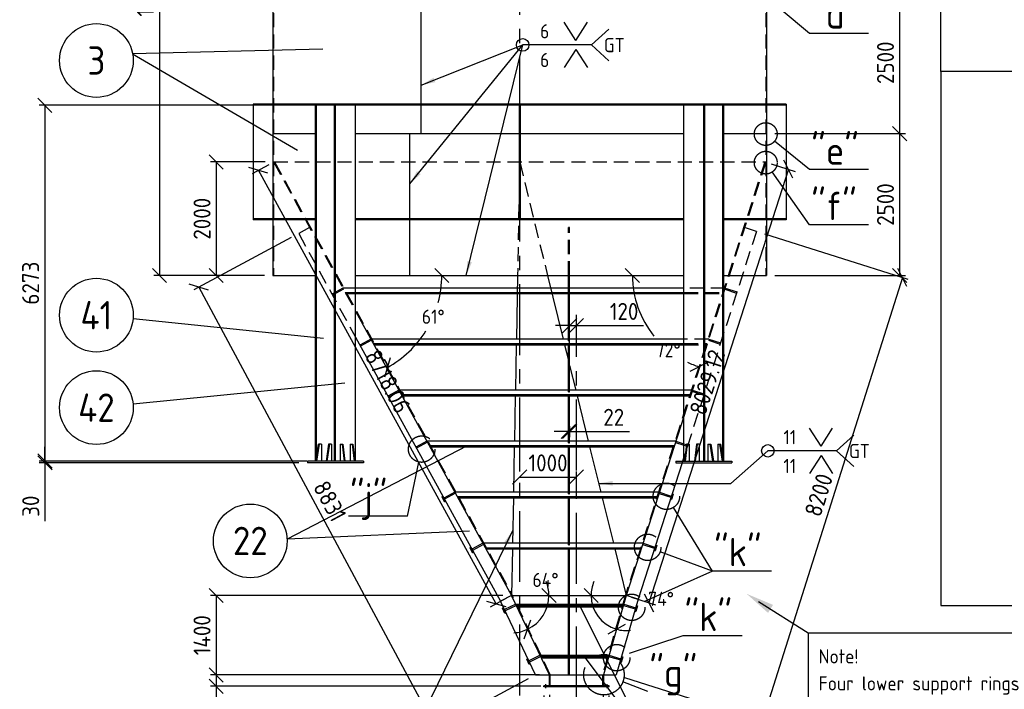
# Model space of a CAD drawing. Extents: x 0 to 84100, y 0 to 59400.
# Tile 14 of 25: x 23015 to 40375, y 37776 to 49581. Entities that reach past the tile are written whole.
import ezdxf
from ezdxf.enums import TextEntityAlignment as Align

# ---------------------------------------------------------------- set-up
doc = ezdxf.new("R2010")
doc.units = 0
doc.header["$LTSCALE"] = 1000
for name, pattern in [('CENTER', [2, 1.25, -0.25, 0.25, -0.25]), ('DASHED', [0.75, 0.5, -0.25]), ('HIDDEN', [0.375, 0.25, -0.125])]:
    doc.linetypes.add(name, pattern=pattern)
doc.layers.get('0').update_dxf_attribs({"linetype": 'CONTINUOUS'})
doc.layers.get('DEFPOINTS').update_dxf_attribs({"linetype": 'CONTINUOUS'})
for name, color, linetype in [('STG-CEN-18', 1, 'CENTER'), ('STG-CON-50', 4, 'CONTINUOUS'), ('STG-DAS-18', 1, 'DASHED'), ('STL-FIN-25', 2, 'CONTINUOUS'), ('STX-DIM-18', 1, 'CONTINUOUS'), ('STX-INFO-25', 2, 'CONTINUOUS'), ('STX-NUM-25', 1, 'CONTINUOUS'), ('STX-RAS-18', 1, 'CONTINUOUS')]:
    doc.layers.add(name, color=color, linetype=linetype)
doc.styles.get("Standard").update_dxf_attribs({"font": 'isocp.shx'})
doc.dimstyles.new('NORDIC', dxfattribs={"dimscale": 100, "dimtxt": 3, "dimasz": 2.5, "dimexe": 1.25, "dimexo": 1, "dimgap": 0.6, "dimtad": 1, "dimtxsty": 'STANDARD', "dimblk1": 'OBLIQUE', "dimblk2": 'OBLIQUE', "dimsah": 1, "dimcen": 2.5, "dimclrd": 1, "dimclre": 1, "dimclrt": 1, "dimazin": 3, "dimtfac": 1, "dimtdec": 3, "dimtofl": 0, "dimtmove": 0, "dimatfit": 3, "dimtvp": 1, "dimtolj": 1, "dimtzin": 0})
doc.dimstyles.get("Standard").update_dxf_attribs({"dimscale": 100, "dimtxt": 3, "dimasz": 2.5, "dimexe": 1, "dimexo": 1.25, "dimgap": 0.6, "dimtad": 1, "dimtih": 1, "dimtoh": 1, "dimdec": 1, "dimzin": 0, "dimtxsty": 'STANDARD', "dimblk1": 'OBLIQUE', "dimblk2": 'OBLIQUE', "dimsah": 1, "dimcen": 0.09, "dimclrd": 1, "dimclre": 1, "dimclrt": 1, "dimazin": 3, "dimtfac": 1, "dimtdec": 1, "dimtofl": 0, "dimtmove": 0, "dimatfit": 3, "dimtolj": 1, "dimtzin": 0})
doc.dimstyles.new('STANDARD$0', dxfattribs={"dimscale": 100, "dimtxt": 3, "dimasz": 2.5, "dimexe": 1, "dimexo": 1.5, "dimgap": 1, "dimtad": 1, "dimdec": 0, "dimzin": 1, "dimtxsty": 'STANDARD', "dimblk": 'OBLIQUE', "dimcen": 0.09, "dimclrd": 1, "dimclre": 1, "dimclrt": 1, "dimazin": 3, "dimtfac": 1, "dimtdec": 0, "dimtmove": 0, "dimatfit": 3, "dimtolj": 1, "dimtzin": 1})
doc.dimstyles.new('STANDARD$2', dxfattribs={"dimscale": 100, "dimtxt": 2.5, "dimasz": 2.5, "dimexe": 1.5, "dimexo": 1, "dimgap": 1.25, "dimtad": 2, "dimtih": 1, "dimtoh": 1, "dimdec": 0, "dimzin": 0, "dimtxsty": 'STANDARD', "dimblk": 'OBLIQUE', "dimcen": 0, "dimclrd": 1, "dimclre": 1, "dimclrt": 1, "dimazin": 3, "dimtfac": 1, "dimtdec": 0, "dimtmove": 0, "dimatfit": 3, "dimtolj": 1, "dimtzin": 0})

# ---------------------------------------------------------------- blocks, each defined once
blk = doc.blocks.new('_OBLIQUE')
at = {"color": 0, "linetype": 'BYBLOCK'}
blk.add_line((-0.5, -0.5), (0.5, 0.5), dxfattribs=at)
blk = doc.blocks.new('*D8')
at = {"layer": 'DEFPOINTS', "color": 0, "linetype": 'CONTINUOUS'}
for p in [(31830, 41517), (32830, 41517), (32830, 41044)]:
    blk.add_point(p, dxfattribs=at)
at = {"layer": 'STX-DIM-18', "color": 1, "linetype": 'CONTINUOUS'}
for p, q in [((31830, 41667), (31830, 41617)), ((31830, 41517), (32830, 41517)), ((32830, 41194), (32830, 41617))]:
    blk.add_line(p, q, dxfattribs=at)
at = {"layer": 'STX-DIM-18', "color": 1, "linetype": 'CONTINUOUS', "xscale": 250, "yscale": 250, "zscale": 250, "rotation": 180}
blk.add_blockref('_OBLIQUE', (31830, 41517), dxfattribs=at)
at = {"layer": 'STX-DIM-18', "color": 1, "linetype": 'CONTINUOUS', "xscale": 250, "yscale": 250, "zscale": 250}
blk.add_blockref('_OBLIQUE', (32830, 41517), dxfattribs=at)
at = {"layer": 'STX-DIM-18', "color": 1, "linetype": 'CONTINUOUS', "insert": (32330, 41767), "char_height": 300, "attachment_point": 5}
blk.add_mtext('\\A1;1000', dxfattribs=at)
blk = doc.blocks.new('*D9')
at = {"layer": 'DEFPOINTS', "color": 0, "linetype": 'CONTINUOUS'}
for p in [(31686, 39429), (26480, 38029), (32330, 38029)]:
    blk.add_point(p, dxfattribs=at)
at = {"layer": 'STX-DIM-18', "color": 1, "linetype": 'CONTINUOUS'}
for p, q in [((31536, 39429), (26380, 39429)), ((26480, 39429), (26480, 38029)), ((32180, 38029), (26380, 38029))]:
    blk.add_line(p, q, dxfattribs=at)
at = {"layer": 'STX-DIM-18', "color": 1, "linetype": 'CONTINUOUS', "xscale": 250, "yscale": 250, "zscale": 250}
for p, rotation in [((26480, 39429), 90), ((26480, 38029), 270)]:
    blk.add_blockref('_OBLIQUE', p, dxfattribs=dict(at, rotation=rotation))
at = {"layer": 'STX-DIM-18', "color": 1, "linetype": 'CONTINUOUS', "insert": (26230, 38729), "char_height": 300, "attachment_point": 5, "rotation": 90}
blk.add_mtext('\\A1;1400', dxfattribs=at)
blk = doc.blocks.new('*D10')
at = {"layer": 'DEFPOINTS', "color": 0, "linetype": 'CONTINUOUS'}
for p in [(32330, 38029), (26480, 37829), (32355, 37829)]:
    blk.add_point(p, dxfattribs=at)
at = {"layer": 'STX-DIM-18', "color": 1, "linetype": 'CONTINUOUS'}
for p, q in [((32180, 38029), (26380, 38029)), ((26480, 38029), (26480, 37829)), ((32205, 37829), (26380, 37829)), ((26480, 37829), (26480, 36831))]:
    blk.add_line(p, q, dxfattribs=at)
at = {"layer": 'STX-DIM-18', "color": 1, "linetype": 'CONTINUOUS', "xscale": 250, "yscale": 250, "zscale": 250}
for p, rotation in [((26480, 38029), 90), ((26480, 37829), 270)]:
    blk.add_blockref('_OBLIQUE', p, dxfattribs=dict(at, rotation=rotation))
at = {"layer": 'STX-DIM-18', "color": 1, "linetype": 'CONTINUOUS', "insert": (26230, 37205), "char_height": 300, "attachment_point": 5, "rotation": 90}
blk.add_mtext('\\A1;200', dxfattribs=at)
blk = doc.blocks.new('*D11')
at = {"layer": 'DEFPOINTS', "color": 0, "linetype": 'CONTINUOUS'}
for p in [(32355, 37829), (33305, 37829), (32355, 36829)]:
    blk.add_point(p, dxfattribs=at)
at = {"layer": 'STX-DIM-18', "color": 1, "linetype": 'CONTINUOUS'}
for p, q in [((32355, 37679), (32355, 36729)), ((33305, 37679), (33305, 36729)), ((33305, 36829), (32355, 36829))]:
    blk.add_line(p, q, dxfattribs=at)
at = {"layer": 'STX-DIM-18', "color": 1, "linetype": 'CONTINUOUS', "xscale": 250, "yscale": 250, "zscale": 250, "rotation": 180}
blk.add_blockref('_OBLIQUE', (32355, 36829), dxfattribs=at)
at = {"layer": 'STX-DIM-18', "color": 1, "linetype": 'CONTINUOUS', "xscale": 250, "yscale": 250, "zscale": 250}
blk.add_blockref('_OBLIQUE', (33305, 36829), dxfattribs=at)
at = {"layer": 'STX-DIM-18', "color": 1, "linetype": 'CONTINUOUS', "insert": (32830, 37079), "char_height": 300, "attachment_point": 5}
blk.add_mtext('\\A1;950', dxfattribs=at)
blk = doc.blocks.new('*D20')
at = {"layer": 'DEFPOINTS', "color": 0, "linetype": 'CONTINUOUS'}
for p in [(27455, 55072), (25480, 45072), (27480, 45072)]:
    blk.add_point(p, dxfattribs=at)
at = {"layer": 'STX-DIM-18', "color": 1, "linetype": 'CONTINUOUS'}
for p, q in [((27305, 55072), (25380, 55072)), ((25480, 55072), (25480, 45072)), ((27330, 45072), (25380, 45072))]:
    blk.add_line(p, q, dxfattribs=at)
at = {"layer": 'STX-DIM-18', "color": 1, "linetype": 'CONTINUOUS', "xscale": 250, "yscale": 250, "zscale": 250}
for p, rotation in [((25480, 55072), 90), ((25480, 45072), 270)]:
    blk.add_blockref('_OBLIQUE', p, dxfattribs=dict(at, rotation=rotation))
at = {"layer": 'STX-DIM-18', "color": 1, "linetype": 'CONTINUOUS', "insert": (25230, 50072), "char_height": 300, "attachment_point": 5, "rotation": 90}
blk.add_mtext('\\A1;10000', dxfattribs=at)
blk = doc.blocks.new('*D22')
at = {"layer": 'DEFPOINTS', "color": 0, "linetype": 'CONTINUOUS'}
for p in [(27492, 47072), (26480, 45072), (27480, 45072)]:
    blk.add_point(p, dxfattribs=at)
at = {"layer": 'STX-DIM-18', "color": 1, "linetype": 'CONTINUOUS'}
for p, q in [((27342, 47072), (26380, 47072)), ((26480, 47072), (26480, 45072)), ((27330, 45072), (26380, 45072))]:
    blk.add_line(p, q, dxfattribs=at)
at = {"layer": 'STX-DIM-18', "color": 1, "linetype": 'CONTINUOUS', "xscale": 250, "yscale": 250, "zscale": 250}
for p, rotation in [((26480, 47072), 90), ((26480, 45072), 270)]:
    blk.add_blockref('_OBLIQUE', p, dxfattribs=dict(at, rotation=rotation))
at = {"layer": 'STX-DIM-18', "color": 1, "linetype": 'CONTINUOUS', "insert": (26230, 46072), "char_height": 300, "attachment_point": 5, "rotation": 90}
blk.add_mtext('\\A1;2000', dxfattribs=at)
blk = doc.blocks.new('*D90')
at = {"layer": 'DEFPOINTS', "color": 0, "linetype": 'CONTINUOUS'}
for p in [(32255, 37819), (33405, 37819), (32255, 35819)]:
    blk.add_point(p, dxfattribs=at)
at = {"layer": 'STX-DIM-18', "color": 1, "linetype": 'CONTINUOUS'}
for p, q in [((32255, 37669), (32255, 35719)), ((33405, 37669), (33405, 35719)), ((33405, 35819), (32255, 35819))]:
    blk.add_line(p, q, dxfattribs=at)
at = {"layer": 'STX-DIM-18', "color": 1, "linetype": 'CONTINUOUS', "xscale": 250, "yscale": 250, "zscale": 250, "rotation": 180}
blk.add_blockref('_OBLIQUE', (32255, 35819), dxfattribs=at)
at = {"layer": 'STX-DIM-18', "color": 1, "linetype": 'CONTINUOUS', "xscale": 250, "yscale": 250, "zscale": 250}
blk.add_blockref('_OBLIQUE', (33405, 35819), dxfattribs=at)
at = {"layer": 'STX-DIM-18', "color": 1, "linetype": 'CONTINUOUS', "insert": (32830, 36069), "char_height": 300, "attachment_point": 5}
blk.add_mtext('\\A1;1150', dxfattribs=at)
blk = doc.blocks.new('*D121')
at = {"layer": 'DEFPOINTS', "color": 0, "linetype": 'CONTINUOUS'}
for p in [(36180, 50072), (38530, 50072), (36180, 47572)]:
    blk.add_point(p, dxfattribs=at)
at = {"layer": 'STX-DIM-18', "color": 1, "linetype": 'CONTINUOUS'}
for p, q in [((36330, 50072), (38630, 50072)), ((38530, 47572), (38530, 50072)), ((36330, 47572), (38630, 47572))]:
    blk.add_line(p, q, dxfattribs=at)
at = {"layer": 'STX-DIM-18', "color": 1, "linetype": 'CONTINUOUS', "xscale": 250, "yscale": 250, "zscale": 250}
for p, rotation in [((38530, 50072), 90), ((38530, 47572), 270)]:
    blk.add_blockref('_OBLIQUE', p, dxfattribs=dict(at, rotation=rotation))
at = {"layer": 'STX-DIM-18', "color": 1, "linetype": 'CONTINUOUS', "insert": (38280, 48822), "char_height": 300, "attachment_point": 5, "rotation": 90}
blk.add_mtext('\\A1;2500', dxfattribs=at)
blk = doc.blocks.new('*D122')
at = {"layer": 'DEFPOINTS', "color": 0, "linetype": 'CONTINUOUS'}
for p in [(36180, 47572), (38530, 47572), (36180, 45072)]:
    blk.add_point(p, dxfattribs=at)
at = {"layer": 'STX-DIM-18', "color": 1, "linetype": 'CONTINUOUS'}
for p, q in [((36330, 47572), (38630, 47572)), ((38530, 45072), (38530, 47572)), ((36330, 45072), (38630, 45072))]:
    blk.add_line(p, q, dxfattribs=at)
at = {"layer": 'STX-DIM-18', "color": 1, "linetype": 'CONTINUOUS', "xscale": 250, "yscale": 250, "zscale": 250}
for p, rotation in [((38530, 47572), 90), ((38530, 45072), 270)]:
    blk.add_blockref('_OBLIQUE', p, dxfattribs=dict(at, rotation=rotation))
at = {"layer": 'STX-DIM-18', "color": 1, "linetype": 'CONTINUOUS', "insert": (38280, 46322), "char_height": 300, "attachment_point": 5, "rotation": 90}
blk.add_mtext('\\A1;2500', dxfattribs=at)
blk = doc.blocks.new('*D125')
at = {"layer": 'DEFPOINTS', "color": 0, "linetype": 'CONTINUOUS'}
for p in [(36153, 47072), (28936, 45072), (34725, 45072), (33965, 44383), (33694, 39434)]:
    blk.add_point(p, dxfattribs=at)
at = {"layer": 'STX-DIM-18', "color": 1, "linetype": 'CONTINUOUS'}
for start, end in [(180, 219.1659), (244.7298, 252.1584)]:
    blk.add_arc((35509, 45072), 1691, start, end, dxfattribs=at)
at = {"layer": 'STX-DIM-18', "color": 1, "linetype": 'CONTINUOUS', "xscale": 250, "yscale": 250, "zscale": 250}
for p, rotation in [((33818, 45072), 89.99999999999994), ((34991, 43463), 342.1584084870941)]:
    blk.add_blockref('_OBLIQUE', p, dxfattribs=dict(at, rotation=rotation))
at = {"layer": 'STX-DIM-18', "color": 1, "linetype": 'CONTINUOUS', "insert": (34450, 43754), "char_height": 250, "attachment_point": 5}
blk.add_mtext('\\A1;72°', dxfattribs=at)
blk = doc.blocks.new('*D126')
at = {"layer": 'DEFPOINTS', "color": 0, "linetype": 'CONTINUOUS'}
for p in [(27510, 47072), (28936, 45072), (34725, 45072), (30006, 43863), (31700, 39436)]:
    blk.add_point(p, dxfattribs=at)
at = {"layer": 'STX-DIM-18', "color": 1, "linetype": 'CONTINUOUS'}
for start, end in [(344.9977, 360), (298.7552, 328.0488)]:
    blk.add_arc((28607, 45072), 1850, start, end, dxfattribs=at)
at = {"layer": 'STX-DIM-18', "color": 1, "linetype": 'CONTINUOUS', "xscale": 250, "yscale": 250, "zscale": 250}
for p, rotation in [((30457, 45072), 89.99999999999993), ((29497, 43451), 208.7552337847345)]:
    blk.add_blockref('_OBLIQUE', p, dxfattribs=dict(at, rotation=rotation))
at = {"layer": 'STX-DIM-18', "color": 1, "linetype": 'CONTINUOUS', "insert": (30307, 44344), "char_height": 250, "attachment_point": 5}
blk.add_mtext('\\A1;61°', dxfattribs=at)
blk = doc.blocks.new('*D136')
at = {"color": 1, "linetype": 'CONTINUOUS'}
for start, end in [(0, 21.8547), (295.5415, 0), (273.6868, 295.5415)]:
    blk.add_arc((31686, 39429), 659, start, end, dxfattribs=at)
at = {"layer": 'DEFPOINTS', "color": 0, "linetype": 'CONTINUOUS'}
for p in [(31686, 39429), (31686, 39429), (33708, 39429), (32169, 38980), (32355, 38029)]:
    blk.add_point(p, dxfattribs=at)
at = {"color": 1, "linetype": 'CONTINUOUS', "xscale": 250, "yscale": 250, "zscale": 250}
for p, rotation in [((32346, 39429), 270.0000000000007), ((31971, 38834), 25.5414633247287)]:
    blk.add_blockref('_OBLIQUE', p, dxfattribs=dict(at, rotation=rotation))
at = {"color": 1, "linetype": 'CONTINUOUS', "insert": (32286, 39704), "char_height": 250, "attachment_point": 5}
blk.add_mtext('\\A1;64°', dxfattribs=at)
blk = doc.blocks.new('*D137')
at = {"color": 1, "linetype": 'CONTINUOUS'}
for start, end in [(156.6702, 180), (180, 253.942), (253.942, 277.2718)]:
    blk.add_arc((33708, 39429), 618, start, end, dxfattribs=at)
at = {"layer": 'DEFPOINTS', "color": 0, "linetype": 'CONTINUOUS'}
for p in [(31686, 39429), (33708, 39429), (33708, 39429), (33147, 39171), (33305, 38029)]:
    blk.add_point(p, dxfattribs=at)
at = {"color": 1, "linetype": 'CONTINUOUS', "xscale": 250, "yscale": 250, "zscale": 250}
for p, rotation in [((33090, 39429), 269.9999999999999), ((33537, 38835), 163.9420241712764)]:
    blk.add_blockref('_OBLIQUE', p, dxfattribs=dict(at, rotation=rotation))
at = {"color": 1, "linetype": 'CONTINUOUS', "insert": (34324, 39370), "char_height": 250, "attachment_point": 5}
blk.add_mtext('\\A1;74°', dxfattribs=at)
blk = doc.blocks.new('*D143')
at = {"color": 1, "linetype": 'CONTINUOUS'}
for p, q in [((32689, 42417), (32689, 42221)), ((32711, 42417), (32711, 42221)), ((32689, 42321), (32439, 42321)), ((32689, 42321), (32711, 42321)), ((32711, 42321), (33767, 42321))]:
    blk.add_line(p, q, dxfattribs=at)
at = {"layer": 'DEFPOINTS', "color": 0, "linetype": 'CONTINUOUS'}
for p in [(32689, 42567), (32711, 42567), (32711, 42321)]:
    blk.add_point(p, dxfattribs=at)
at = {"color": 1, "linetype": 'CONTINUOUS', "xscale": 250, "yscale": 250, "zscale": 250}
blk.add_blockref('_OBLIQUE', (32689, 42321), dxfattribs=at)
at = {"color": 1, "linetype": 'CONTINUOUS', "xscale": 250, "yscale": 250, "zscale": 250, "rotation": 180}
blk.add_blockref('_OBLIQUE', (32711, 42321), dxfattribs=at)
at = {"color": 1, "linetype": 'CONTINUOUS', "insert": (33489, 42571), "char_height": 300, "attachment_point": 5}
blk.add_mtext('\\A1;22', dxfattribs=at)
blk = doc.blocks.new('*D144')
at = {"color": 1, "linetype": 'CONTINUOUS'}
for p, q in [((32711, 43719), (32711, 44287)), ((32830, 43719), (32830, 44287)), ((32711, 44187), (32461, 44187)), ((32711, 44187), (32830, 44187)), ((32830, 44187), (34011, 44187))]:
    blk.add_line(p, q, dxfattribs=at)
at = {"layer": 'DEFPOINTS', "color": 0, "linetype": 'CONTINUOUS'}
for p in [(32830, 44187), (32711, 43569), (32830, 43569)]:
    blk.add_point(p, dxfattribs=at)
at = {"color": 1, "linetype": 'CONTINUOUS', "xscale": 250, "yscale": 250, "zscale": 250}
blk.add_blockref('_OBLIQUE', (32711, 44187), dxfattribs=at)
at = {"color": 1, "linetype": 'CONTINUOUS', "xscale": 250, "yscale": 250, "zscale": 250, "rotation": 180}
blk.add_blockref('_OBLIQUE', (32830, 44187), dxfattribs=at)
at = {"color": 1, "linetype": 'CONTINUOUS', "insert": (33671, 44437), "char_height": 300, "attachment_point": 5}
blk.add_mtext('\\A1;120', dxfattribs=at)
blk = doc.blocks.new('*D168')
at = {"color": 1}
for p, q in [((27405, 47024), (27114, 46864)), ((31417, 39282), (27223, 46925)), ((31599, 39381), (31308, 39222))]:
    blk.add_line(p, q, dxfattribs=at)
at = {"layer": 'DEFPOINTS', "color": 0}
for p in [(27492, 47072), (27223, 46925), (31686, 39429)]:
    blk.add_point(p, dxfattribs=at)
at = {"color": 1, "xscale": 250, "yscale": 250, "zscale": 250}
for p, rotation in [((27223, 46925), 118.7552337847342), ((31417, 39282), 298.7552337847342)]:
    blk.add_blockref('_OBLIQUE', p, dxfattribs=dict(at, rotation=rotation))
at = {"color": 1, "insert": (29504, 43204), "char_height": 300, "attachment_point": 5, "rotation": 298.7552}
blk.add_mtext('\\A1;8718.06', dxfattribs=at)
blk = doc.blocks.new('*D169')
at = {"color": 1}
for p, q in [((36568, 46944), (34108, 39301)), ((36264, 47042), (36687, 46905)), ((33804, 39399), (34227, 39262))]:
    blk.add_line(p, q, dxfattribs=at)
at = {"layer": 'DEFPOINTS', "color": 0}
for p in [(36168, 47072), (33708, 39429), (34108, 39301)]:
    blk.add_point(p, dxfattribs=at)
at = {"color": 1, "xscale": 250, "yscale": 250, "zscale": 250}
for p, rotation in [((36568, 46944), 72.15840848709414), ((34108, 39301), 252.1584084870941)]:
    blk.add_blockref('_OBLIQUE', p, dxfattribs=dict(at, rotation=rotation))
at = {"color": 1, "insert": (35138, 43187), "char_height": 300, "attachment_point": 5, "rotation": 72.1584}
blk.add_mtext('\\A1;8029.12', dxfattribs=at)
blk = doc.blocks.new('*D180')
at = {"layer": 'DEFPOINTS', "color": 0}
for p in [(28229, 48072), (23458, 41799), (28229, 41799)]:
    blk.add_point(p, dxfattribs=at)
at = {"layer": 'STX-DIM-18', "color": 1}
for p, q in [((28079, 48072), (23358, 48072)), ((23458, 48072), (23458, 41799)), ((28079, 41799), (23358, 41799))]:
    blk.add_line(p, q, dxfattribs=at)
at = {"layer": 'STX-DIM-18', "color": 1, "xscale": 250, "yscale": 250, "zscale": 250}
for p, rotation in [((23458, 48072), 90), ((23458, 41799), 270)]:
    blk.add_blockref('_OBLIQUE', p, dxfattribs=dict(at, rotation=rotation))
at = {"layer": 'STX-DIM-18', "color": 1, "insert": (23208, 44936), "char_height": 300, "attachment_point": 5, "rotation": 90}
blk.add_mtext('\\A1;6273', dxfattribs=at)
blk = doc.blocks.new('*D183')
at = {"layer": 'DEFPOINTS', "color": 0}
for p in [(23460, 41769), (28087, 41799), (28087, 41769)]:
    blk.add_point(p, dxfattribs=at)
at = {"layer": 'STX-DIM-18', "color": 1}
for p, q in [((23460, 41799), (23460, 42049)), ((27937, 41799), (23360, 41799)), ((27937, 41769), (23360, 41769)), ((23460, 41799), (23460, 41769)), ((23460, 41769), (23460, 40739))]:
    blk.add_line(p, q, dxfattribs=at)
at = {"layer": 'STX-DIM-18', "color": 1, "xscale": 250, "yscale": 250, "zscale": 250}
for p, rotation in [((23460, 41799), 270), ((23460, 41769), 90)]:
    blk.add_blockref('_OBLIQUE', p, dxfattribs=dict(at, rotation=rotation))
at = {"layer": 'STX-DIM-18', "color": 1, "insert": (23210, 41004), "char_height": 300, "attachment_point": 5, "rotation": 90}
blk.add_mtext('\\A1;30', dxfattribs=at)
blk = doc.blocks.new('A$C0537208B')
at = {"layer": 'STX-DIM-18'}
for q in [(0, 3.2), (4.08, 3.2)]:
    blk.add_line((2.04, 0), q, dxfattribs=at)
blk = doc.blocks.new('A$C30F0540D')
at = {"layer": 'STX-DIM-18'}
for q in [(3.06, 5.57), (3.06, 0)]:
    blk.add_line((0, 2.79), q, dxfattribs=at)
at = {"layer": 'STX-INFO-25'}
blk.add_text('GT', height=2.5, dxfattribs=at).set_placement((4.03, 1.5), align=Align.CENTER)
blk = doc.blocks.new('*D198')
at = {"layer": 'DEFPOINTS', "color": 0}
for p in [(36006, 45848), (33534, 38029), (36106, 37217)]:
    blk.add_point(p, dxfattribs=at)
at = {"layer": 'STX-DIM-18', "color": 1}
for p, q in [((36149, 45803), (38673, 45006)), ((38577, 45036), (36106, 37217)), ((33677, 37984), (36201, 37186))]:
    blk.add_line(p, q, dxfattribs=at)
at = {"layer": 'STX-DIM-18', "color": 1, "xscale": 250, "yscale": 250, "zscale": 250}
for p, rotation in [((38577, 45036), 72.4607097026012), ((36106, 37217), 252.4607097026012)]:
    blk.add_blockref('_OBLIQUE', p, dxfattribs=dict(at, rotation=rotation))
at = {"layer": 'STX-DIM-18', "color": 1, "insert": (37103, 41201), "char_height": 300, "attachment_point": 5, "rotation": 72.4607}
blk.add_mtext('\\A1;8200', dxfattribs=at)
blk = doc.blocks.new('*D199')
at = {"layer": 'DEFPOINTS', "color": 0}
for p in [(27934, 45810), (32112, 38029), (30352, 37085)]:
    blk.add_point(p, dxfattribs=at)
at = {"layer": 'STX-DIM-18', "color": 1}
for p, q in [((27802, 45739), (26087, 44818)), ((26175, 44865), (30352, 37085)), ((31979, 37958), (30264, 37037))]:
    blk.add_line(p, q, dxfattribs=at)
at = {"layer": 'STX-DIM-18', "color": 1, "xscale": 250, "yscale": 250, "zscale": 250}
for p, rotation in [((26175, 44865), 118.2313542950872), ((30352, 37085), 298.2313542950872)]:
    blk.add_blockref('_OBLIQUE', p, dxfattribs=dict(at, rotation=rotation))
at = {"layer": 'STX-DIM-18', "color": 1, "insert": (28484, 41093), "char_height": 300, "attachment_point": 5, "rotation": 298.2314}
blk.add_mtext('\\A1;8831', dxfattribs=at)
blk = doc.blocks.new('*D222')
at = {"layer": 'DEFPOINTS', "color": 0}
for p in [(25499, 49817), (28455, 12334)]:
    blk.add_point(p, dxfattribs=at)
at = {"layer": 'STX-RAS-18', "color": 1}
blk.add_line((28112, 16689), (28455, 12334), dxfattribs=at)
at = {"layer": 'STX-RAS-18', "color": 1, "xscale": 250, "yscale": 250, "zscale": 250, "rotation": 274.5086779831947}
blk.add_blockref('_OBLIQUE', (28455, 12334), dxfattribs=at)
at = {"layer": 'STX-RAS-18', "color": 1, "insert": (28410, 16085), "char_height": 300, "attachment_point": 5, "rotation": 274.5087}
blk.add_mtext('\\A1;%%C9400', dxfattribs=at)

msp = doc.modelspace()

# ---------------------------------------------------------------- linework, layer by layer
at = {"layer": 'STG-CEN-18', "ltscale": 1000}
for p, q in [((39257.413, 48670.1), (39257.413, 58400)), ((61117.758, 48670.1), (39257.413, 48670.1))]:
    msp.add_line(p, q, dxfattribs=at)
at = {"layer": 'STG-CEN-18', "color": 1, "linetype": 'CENTER'}
for p, q in [((31830.441, 37667.792), (31830.441, 56047.175)), ((32830.444, 37634.107), (32830.444, 44376.33)), ((32290.434, 37793.8), (32290.434, 37865.259)), ((33370.455, 37793.8), (33370.455, 37865.259))]:
    msp.add_line(p, q, dxfattribs=at)
for centre, radius in [((36168.441, 47564.346), 200.794), ((36168.441, 47060.469), 200.794), ((30102.338, 42009.942), 233.006), ((34417.19, 41178.587), 233.006), ((34086.942, 40278.77), 233.006), ((33805.234, 39220.767), 233.006), ((33540.6, 38333.409), 233.006), ((33315.455, 38032.89), 356.395)]:
    msp.add_circle(centre, radius, dxfattribs=at)
at = {"layer": 'STG-CON-50'}
for p, q in [((27480.441, 55072.285), (27480.441, 45072.285)), ((30093.891, 47572.285), (30093.891, 50072.285)), ((36530.441, 48092.296), (27130.441, 48092.296)), ((27130.441, 48092.296), (27130.441, 48072.296)), ((36530.441, 48092.296), (36530.441, 48072.296)), ((36530.441, 48072.296), (27130.441, 48072.296)), ((27130.441, 48072.296), (27130.441, 46072.296)), ((28228.688, 41799.31), (28228.688, 48072.296)), ((28239.295, 41799.31), (28239.295, 48072.296)), ((28249.902, 41868.541), (28249.902, 48072.296)), ((28568.1, 41799.31), (28568.1, 48072.296)), ((28582.242, 41799.31), (28582.242, 48072.296)), ((28935.795, 41799.31), (28935.795, 48072.296)), ((31820.441, 48072.296), (31820.441, 46072.296)), ((31840.441, 48072.296), (31840.441, 46072.296)), ((34725.087, 41799.31), (34725.087, 48072.296)), ((35078.641, 41799.31), (35078.641, 48072.296)), ((35092.783, 41799.31), (35092.783, 48072.296)), ((35410.981, 41868.541), (35410.981, 48072.296)), ((35421.587, 41799.31), (35421.587, 48072.296)), ((35432.194, 41799.31), (35432.194, 48072.296)), ((36530.441, 48072.296), (36530.441, 46072.296)), ((27480.441, 47572.285), (28228.688, 47572.285)), ((28935.795, 47572.285), (31820.441, 47572.285)), ((29893.891, 45072.285), (29893.891, 47572.285)), ((31840.441, 47572.285), (34725.087, 47572.285)), ((35432.194, 47572.285), (36180.441, 47572.285)), ((28228.688, 46072.296), (27130.441, 46072.296)), ((27130.441, 46072.296), (27130.441, 46052.296)), ((28228.688, 46052.296), (27130.441, 46052.296)), ((34725.087, 46072.296), (28935.795, 46072.296)), ((34725.087, 46052.296), (28935.795, 46052.296)), ((36530.441, 46072.296), (35432.194, 46072.296)), ((36530.441, 46052.296), (35432.194, 46052.296)), ((36530.441, 46072.296), (36530.441, 46052.296)), ((27480.441, 45072.285), (28228.688, 45072.285)), ((28935.795, 45072.285), (34725.087, 45072.285)), ((31792.757, 45072.285), (31771.615, 43950.261)), ((32321.872, 45072.285), (32597.569, 43950.261)), ((32689.444, 43919.995), (32689.444, 45072.285)), ((32711.444, 43919.995), (32711.444, 45072.285)), ((35432.194, 45072.285), (36180.441, 45072.285)), ((32689.444, 44850.261), (28935.795, 44850.261)), ((34725.087, 44850.261), (32711.444, 44850.261)), ((28935.795, 44771.874), (34725.087, 44771.874)), ((28935.795, 44751.318), (34725.087, 44751.318)), ((28935.795, 44441.979), (31686.43, 39429.319)), ((28935.795, 43984.664), (31490.591, 39328.895)), ((29205.619, 43950.261), (29012.749, 43844.426)), ((29216.203, 43930.974), (29023.333, 43825.139)), ((32689.444, 43950.261), (29205.619, 43950.261)), ((32689.444, 43919.995), (32711.444, 43919.995)), ((34725.087, 43950.261), (32711.444, 43950.261)), ((29248.633, 43871.874), (34725.087, 43871.874)), ((29259.913, 43851.318), (34735.776, 43851.318)), ((31769.751, 43851.318), (31754.657, 43050.261)), ((32621.881, 43851.318), (32689.444, 43576.35)), ((32689.444, 43019.995), (32689.444, 43851.318)), ((32711.444, 43019.995), (32711.444, 43851.318)), ((32711.444, 43486.815), (32818.712, 43050.261)), ((29699.483, 43050.261), (29506.613, 42944.426)), ((29506.613, 42944.426), (29517.197, 42925.139)), ((29710.067, 43030.974), (29517.197, 42925.139)), ((32689.444, 43050.261), (29699.483, 43050.261)), ((29742.497, 42971.874), (34725.087, 42971.874)), ((29753.777, 42951.318), (34725.087, 42951.318)), ((31752.793, 42951.318), (31737.699, 42150.261)), ((32689.444, 43019.995), (32711.444, 43019.995)), ((32689.444, 42119.995), (32689.444, 42951.318)), ((34725.087, 43050.261), (32711.444, 43050.261)), ((32711.444, 42119.995), (32711.444, 42951.318)), ((32843.024, 42951.318), (33039.855, 42150.261)), ((34725.087, 42587.962), (33708.428, 39429.319)), ((28239.295, 41799.31), (28285.257, 42099.31)), ((28253.437, 41799.31), (28299.399, 42099.31)), ((28334.754, 42099.31), (28285.257, 42099.31)), ((28334.754, 42099.31), (28334.754, 41799.31)), ((28462.034, 42099.31), (28416.072, 41799.31)), ((28476.176, 42099.31), (28430.577, 41799.31)), ((28511.531, 42099.31), (28511.531, 41799.31)), ((28663.559, 42099.31), (28663.559, 41799.31)), ((28663.559, 42099.31), (28713.057, 42099.31)), ((28698.914, 42099.31), (28734.27, 41799.31)), ((28713.057, 42099.31), (28748.412, 41799.31)), ((28840.336, 42099.31), (28889.833, 42099.31)), ((28840.336, 42099.31), (28840.336, 41799.31)), ((28875.691, 42099.31), (28911.046, 41799.31)), ((28889.833, 42099.31), (28925.189, 41799.31)), ((30193.347, 42150.261), (30000.477, 42044.426)), ((30203.931, 42130.974), (30011.061, 42025.139)), ((32689.444, 42150.261), (30193.347, 42150.261)), ((30236.361, 42071.874), (34558.976, 42071.874)), ((30247.641, 42051.318), (34552.36, 42051.318)), ((31735.835, 42051.318), (31720.741, 41250.261)), ((32689.444, 42119.995), (32711.444, 42119.995)), ((32689.444, 41219.995), (32689.444, 42051.318)), ((34584.206, 42150.261), (32711.444, 42150.261)), ((32711.444, 41219.995), (32711.444, 42051.318)), ((33064.166, 42051.318), (33260.997, 41250.261)), ((34577.466, 42129.319), (34725.087, 42081.805)), ((34584.206, 42150.261), (34725.087, 42104.916)), ((34771.049, 42099.31), (34735.694, 41799.31)), ((34785.191, 42099.31), (34749.836, 41799.31)), ((34820.547, 42099.31), (34771.049, 42099.31)), ((34820.547, 42099.31), (34820.547, 41799.31)), ((34947.826, 42099.31), (34912.471, 41799.31)), ((34961.968, 42099.31), (34926.613, 41799.31)), ((34997.323, 42099.31), (34947.826, 42099.31)), ((34997.323, 42099.31), (34997.323, 41799.31)), ((35149.351, 42099.31), (35149.351, 41799.31)), ((35184.707, 42099.31), (35230.306, 41799.31)), ((35198.849, 42099.31), (35244.811, 41799.31)), ((35326.128, 42099.31), (35375.625, 42099.31)), ((35326.128, 42099.31), (35326.128, 41799.31)), ((35407.445, 41799.31), (35361.483, 42099.31)), ((35421.587, 41799.31), (35375.625, 42099.31)), ((34725.087, 41869.914), (34702.362, 41799.31)), ((28087.267, 41799.31), (28087.267, 41769.31)), ((29077.217, 41799.31), (29077.217, 41769.31)), ((34692.706, 41769.31), (33918.897, 39365.174)), ((34583.666, 41799.31), (34583.666, 41769.31)), ((35573.615, 41799.31), (35573.615, 41769.31)), ((30475.579, 41178.617), (30456.292, 41168.033)), ((30456.292, 41168.033), (30504.399, 41080.365)), ((30687.211, 41250.261), (30494.341, 41144.426)), ((30494.341, 41144.426), (30504.924, 41125.139)), ((30697.795, 41230.974), (30504.924, 41125.139)), ((32689.444, 41250.261), (30687.211, 41250.261)), ((30730.225, 41171.874), (34269.297, 41171.874)), ((30741.505, 41151.318), (34262.681, 41151.318)), ((31718.877, 41151.318), (31703.783, 40350.261)), ((32689.444, 41219.995), (32711.444, 41219.995)), ((32689.444, 40319.995), (32689.444, 41151.318)), ((34294.527, 41250.261), (32711.444, 41250.261)), ((32711.444, 40319.995), (32711.444, 41151.318)), ((33285.309, 41151.318), (33482.14, 40350.261)), ((34287.787, 41229.319), (34497.206, 41161.914)), ((34294.527, 41250.261), (34503.947, 41182.856)), ((34537.208, 41214.391), (34506.57, 41119.2)), ((34516.266, 41221.131), (34537.208, 41214.391)), ((30523.686, 41090.948), (30504.399, 41080.365)), ((34485.628, 41125.941), (34506.57, 41119.2)), ((30969.443, 40278.617), (30950.156, 40268.033)), ((31181.075, 40350.261), (30988.205, 40244.426)), ((31191.658, 40330.974), (30998.788, 40225.139)), ((32689.444, 40350.261), (31181.075, 40350.261)), ((32689.444, 40319.995), (32711.444, 40319.995)), ((34004.848, 40350.261), (32711.444, 40350.261)), ((33998.107, 40329.319), (34207.527, 40261.914)), ((34004.848, 40350.261), (34214.268, 40282.856)), ((34247.159, 40313.24), (34216.52, 40218.049)), ((34226.217, 40319.98), (34247.159, 40313.24)), ((30950.156, 40268.033), (30998.263, 40180.365)), ((30988.205, 40244.426), (30998.788, 40225.139)), ((31017.55, 40190.948), (30998.263, 40180.365)), ((31224.089, 40271.874), (33979.618, 40271.874)), ((31235.369, 40251.318), (33973.001, 40251.318)), ((31701.919, 40251.318), (31686.43, 39429.319)), ((32689.444, 39264.092), (32689.444, 40251.318)), ((32711.444, 39264.092), (32711.444, 40251.318)), ((33506.452, 40251.318), (33708.428, 39429.319)), ((34195.578, 40224.79), (34216.52, 40218.049)), ((31686.43, 39429.319), (31490.591, 39328.895)), ((32355.434, 38029.333), (31686.43, 39429.319)), ((31686.43, 39429.319), (32689.444, 39429.319)), ((32711.444, 39429.319), (33708.428, 39429.319)), ((33708.428, 39429.319), (33305.455, 38029.333)), ((33918.897, 39365.174), (33708.428, 39429.319)), ((32111.605, 38029.333), (31490.591, 39328.895)), ((31760.056, 39275.246), (31561.556, 39180.39)), ((31774.573, 39253.389), (31572.758, 39156.949)), ((31760.056, 39275.246), (32689.444, 39275.246)), ((31770.501, 39253.389), (33657.788, 39253.389)), ((32689.444, 39264.092), (32711.444, 39264.092)), ((32711.444, 39275.246), (33664.08, 39275.246)), ((33918.897, 39365.174), (33534.388, 38029.333)), ((33657.994, 39254.105), (33869.411, 39193.251)), ((33664.08, 39275.246), (33875.496, 39214.392)), ((33907.425, 39245.785), (33879.764, 39149.687)), ((33886.284, 39251.871), (33907.425, 39245.785)), ((31544.741, 39215.579), (31524.891, 39206.093)), ((31569.723, 39112.274), (31524.891, 39206.093)), ((31589.574, 39121.76), (31569.723, 39112.274)), ((31782.441, 39228.403), (33650.597, 39228.403)), ((32689.444, 38364.092), (32689.444, 39228.403)), ((32711.444, 38364.092), (32711.444, 39228.403)), ((33858.623, 39155.772), (33879.764, 39149.687)), ((32190.134, 38375.246), (31991.634, 38280.39)), ((32190.134, 38375.246), (32689.444, 38375.246)), ((32711.444, 38375.246), (33405.023, 38375.246)), ((33405.023, 38375.246), (33616.439, 38314.392)), ((31974.818, 38315.579), (31954.968, 38306.093)), ((31999.801, 38212.274), (31954.968, 38306.093)), ((32019.651, 38221.76), (31999.801, 38212.274)), ((32204.651, 38353.389), (32002.836, 38256.949)), ((32200.579, 38353.389), (33398.732, 38353.389)), ((32212.519, 38328.403), (33391.54, 38328.403)), ((32689.444, 38364.092), (32711.444, 38364.092)), ((32689.444, 38029.333), (32689.444, 38328.403)), ((32711.444, 38029.333), (32711.444, 38328.403)), ((33398.938, 38354.105), (33610.354, 38293.251)), ((33599.566, 38255.772), (33620.708, 38249.687)), ((33648.369, 38345.785), (33620.708, 38249.687)), ((33627.227, 38351.871), (33648.369, 38345.785)), ((32111.605, 38029.333), (33534.388, 38029.333)), ((32355.434, 37839.314), (32355.434, 38029.333)), ((33305.455, 38029.333), (33305.455, 37839.314)), ((33405.455, 37839.314), (32255.434, 37839.314)), ((32255.434, 37819.314), (32255.434, 37839.314)), ((33405.455, 37819.314), (32255.434, 37819.314)), ((33405.455, 37819.314), (33405.455, 37839.314))]:
    msp.add_line(p, q, dxfattribs=at)
at = {"layer": 'STG-CON-50', "flags": 128}
for points in [[(36180.441, 55072.285), (36180.441, 45072.285)], [(28511.531, 42099.31), (28462.034, 42099.31)], [(35149.351, 42099.31), (35198.849, 42099.31)], [(29077.217, 41799.31), (28087.267, 41799.31)], [(29077.217, 41769.31), (28087.267, 41769.31)], [(34583.666, 41799.31), (35573.615, 41799.31)], [(34583.666, 41769.31), (35573.615, 41769.31)]]:
    msp.add_lwpolyline(points, dxfattribs=at)
at = {"layer": 'STG-DAS-18', "color": 1, "linetype": 'HIDDEN'}
for p, q in [((27492.441, 50072.285), (27492.441, 45072.285)), ((27492.441, 47072.296), (28935.795, 44441.979)), ((27509.551, 47072.296), (31699.783, 39436.166)), ((31830.441, 47072.296), (31792.757, 45072.285)), ((31830.441, 47072.296), (32321.872, 45072.285)), ((36152.683, 47072.296), (33694.078, 39433.693)), ((36168.441, 47072.296), (34725.087, 42587.962)), ((28127.02, 45915.862), (27934.15, 45810.027)), ((32689.444, 45072.285), (32689.444, 45915.862)), ((32711.444, 45915.862), (32689.444, 45915.862)), ((32711.444, 45072.285), (32711.444, 45915.862)), ((36005.644, 45848.457), (35432.194, 44066.813)), ((36005.644, 45848.457), (35796.225, 45915.862)), ((27934.15, 45810.027), (28935.795, 43984.664)), ((28711.756, 44850.261), (28518.885, 44744.426)), ((28722.339, 44830.974), (28529.469, 44725.139)), ((28935.795, 44850.261), (28711.756, 44850.261)), ((35453.244, 44850.261), (34725.087, 44850.261)), ((35446.504, 44829.319), (35655.923, 44761.914)), ((35453.244, 44850.261), (35662.664, 44782.856)), ((28754.77, 44771.874), (28935.795, 44771.874)), ((28766.05, 44751.318), (28935.795, 44751.318)), ((34725.087, 44771.874), (35428.014, 44771.874)), ((34725.087, 44751.318), (35421.398, 44751.318)), ((35432.194, 44066.813), (34725.087, 41869.914)), ((35163.565, 43950.261), (34725.087, 43950.261)), ((35156.824, 43929.319), (35366.244, 43861.914)), ((35163.565, 43950.261), (35372.984, 43882.856)), ((34725.087, 43871.874), (35138.335, 43871.874)), ((34735.776, 43851.318), (35131.718, 43851.318)), ((34873.886, 43050.261), (34725.087, 43050.261)), ((34725.087, 42971.874), (34848.655, 42971.874)), ((34725.087, 42951.318), (34842.039, 42951.318)), ((34867.145, 43029.319), (35076.565, 42961.914)), ((34873.886, 43050.261), (35083.305, 42982.856)), ((34725.087, 42104.916), (34793.626, 42082.856)), ((34725.087, 42081.805), (34786.885, 42061.914)), ((34702.362, 41799.31), (34692.706, 41769.31)), ((32370.434, 38032.733), (31699.783, 39436.166)), ((33694.078, 39433.693), (33290.455, 38031.449)), ((32370.434, 37829.314), (32370.434, 38032.733)), ((33290.455, 38031.449), (33290.455, 37829.314)), ((32355.434, 37819.314), (32355.434, 37839.314)), ((33305.455, 37829.314), (32355.434, 37829.314)), ((33305.455, 37839.314), (33305.455, 37819.314))]:
    msp.add_line(p, q, dxfattribs=at)
at = {"layer": 'STG-DAS-18', "color": 1, "linetype": 'HIDDEN', "flags": 128}
for points in [[(36168.441, 50072.285), (36168.441, 45072.285)], [(27492.441, 47072.296), (36168.441, 47072.296)]]:
    msp.add_lwpolyline(points, dxfattribs=at)
at = {"layer": 'STL-FIN-25', "linetype": 'CONTINUOUS'}
for p in [(32883.986, 39253.389), (32969.923, 38353.389)]:
    msp.add_line(p, (34073.896, 36880.434), dxfattribs=at)
at = {"layer": 'STX-DIM-18', "linetype": 'CONTINUOUS'}
for p, q in [((36942.255, 49338.858), (36442.994, 49752.083)), ((37982.927, 49338.858), (36942.255, 49338.858)), ((36942.255, 46937.143), (36324.43, 47437.912)), ((36942.255, 45961.466), (36284.041, 46896.289)), ((37982.927, 46937.143), (36942.255, 46937.143)), ((37982.927, 45961.466), (36942.255, 45961.466)), ((29851.773, 40826.499), (30054.074, 41781.989)), ((35230.545, 39860.617), (34539.559, 40980.299)), ((29851.773, 40826.499), (28811.101, 40826.499)), ((35230.545, 39860.617), (34305.778, 40198.754)), ((35230.545, 39860.617), (34017.804, 39316.193)), ((36271.217, 39860.617), (35230.545, 39860.617)), ((34709.813, 38717.291), (33761.98, 38406.094)), ((35750.485, 38717.291), (34709.813, 38717.291)), ((34089.269, 37735.546), (33648.134, 37905.055))]:
    msp.add_line(p, q, dxfattribs=at)
at = {"layer": 'STX-DIM-18'}
for p, q in [((33095.026, 49135.785), (31883.47, 49135.785)), ((39257.413, 48670.1), (39257.413, 39250.227)), ((28370, 43960), (25014.592, 44305.29)), ((28750, 43170), (25014.926, 42805.039)), ((30894.415, 42064.839), (27730.535, 40420.442)), ((35553.157, 41406.764), (36205.351, 41979.875)), ((37416.908, 41979.875), (36205.351, 41979.875)), ((30946.91, 40564.57), (27730.535, 40420.442)), ((39257.413, 39250.227), (41596.763, 39250.227))]:
    msp.add_line(p, q, dxfattribs=at)
at = {"layer": 'STX-DIM-18', "linetype": 'CONTINUOUS'}
for centre in [(31883.47, 49135.785), (36205.351, 41979.875)]:
    msp.add_circle(centre, 110.392, dxfattribs=at)
at = {"layer": 'STX-INFO-25', "color": 4}
for p, q in [((36042.108, 39326.401), (36918.863, 38773.458)), ((36918.863, 38773.458), (36918.863, 35132.278)), ((36918.863, 38773.458), (40995.212, 38773.458))]:
    msp.add_line(p, q, dxfattribs=at)
msp.add_solid([(36209.113, 39122.554), (35830.649, 39459.762), (36298.02, 39263.527)], dxfattribs=at)
at = {"layer": 'STX-NUM-25', "linetype": 'CONTINUOUS'}
for p, q in [((28360.344, 49062.837), (25006.927, 48981.33)), ((25006.927, 48981.33), (27910.699, 47280.047))]:
    msp.add_line(p, q, dxfattribs=at)
for centre in [(24368.007, 48861.828), (24368.007, 44371.828), (24368.007, 42741.828), (27081.186, 40391.344)]:
    msp.add_circle(centre, 650, dxfattribs=at)

# ---------------------------------------------------------------- block references
at = {"layer": 'STX-DIM-18', "linetype": 'CONTINUOUS', "xscale": 100, "yscale": 100, "zscale": 100}
for name, p in [('A$C0537208B', (32617.374, 49215.819)), ('A$C30F0540D', (33095.026, 48857.164)), ('A$C0537208B', (36939.255, 42059.909)), ('A$C30F0540D', (37416.908, 41701.255))]:
    msp.add_blockref(name, p, dxfattribs=at)
at = {"layer": 'STX-DIM-18', "linetype": 'CONTINUOUS', "xscale": -100, "yscale": 100, "zscale": 100, "rotation": 180}
for p in [(32617.374, 49055.75), (36939.255, 41899.841)]:
    msp.add_blockref('A$C0537208B', p, dxfattribs=at)

# ---------------------------------------------------------------- texts
at = {"layer": 'STX-INFO-25', "color": 4}
for s, p in [('"d"', (36970.281, 49423.82)), ('"e"', (36970.281, 47022.105)), ('"f"', (36970.281, 46046.428)), ('"j"', (28839.127, 40911.461)), ('"k"', (35258.571, 39945.579)), ('"k"', (34737.839, 38802.253)), ('"g"', (34117.295, 37820.508))]:
    msp.add_text(s, height=500, dxfattribs=at).set_placement(p)
at = {"layer": 'STX-INFO-25'}
for s, p in [('6', (32271.446, 49376.501)), ('6', (32271.446, 48868.741)), ('11', (36593.327, 42220.592)), ('11', (36593.327, 41712.831))]:
    msp.add_text(s, height=250, dxfattribs=at).set_placement(p, align=Align.MIDDLE)
for s, p in [('Note!', (37099.688, 38231.258)), ('Four lower support rings', (37099.688, 37756.258))]:
    msp.add_text(s, height=250, dxfattribs=at).set_placement(p)
at = {"layer": 'STX-NUM-25', "color": 4, "linetype": 'CONTINUOUS'}
for s, p in [('3', (24368.007, 48861.828)), ('41', (24368.007, 44371.828)), ('42', (24368.007, 42741.828)), ('22', (27081.186, 40391.344))]:
    msp.add_text(s, height=500, dxfattribs=at).set_placement(p, align=Align.MIDDLE)

# ---------------------------------------------------------------- dimensions: what is measured, and where the dimension line sits
for p1, p2, distance, picture, middle in [((31686.43, 39429.319), (27492.441, 47072.296), 306.963, '*D168', (29504.43, 43204.162)), ((36168.441, 47072.296), (33708.428, 39429.319), 419.895, '*D169', (35138.138, 43186.53))]:
    dim = msp.add_aligned_dim(p1=p1, p2=p2, distance=distance, dimstyle='NORDIC')
    dim.commit()
    dim.dimension.update_dxf_attribs({"geometry": picture, "text_midpoint": middle})
at = {"linetype": 'CONTINUOUS'}
for base, p1, p2, text, picture, middle in [((32830.444, 44186.587), (32711.444, 43569.174), (32830.444, 43569.174), '120', '*D144', (33670.563, 44436.616)), ((32711.444, 42321.04), (32689.444, 42567.306), (32711.444, 42567.306), '22', '*D143', (33489.262, 42571.07))]:
    dim = msp.add_linear_dim(base=base, p1=p1, p2=p2, text=text, dimstyle='STANDARD$0', dxfattribs=at)
    dim.commit()
    dim.dimension.update_dxf_attribs({"geometry": picture, "text_midpoint": middle})
for base, line1, picture, middle in [((32168.908, 38979.837), ((32355.434, 38029.333), (31686.43, 39429.319)), '*D136', (32285.848, 39704.122)), ((33146.516, 39171.494), ((33708.428, 39429.319), (33305.455, 38029.333)), '*D137', (34323.837, 39370.23))]:
    dim = msp.add_angular_dim_2l(base=base, line1=line1, line2=((31686.43, 39429.319), (33708.428, 39429.319)), dimstyle='STANDARD$2', dxfattribs=at)
    dim.commit()
    dim.dimension.update_dxf_attribs({"geometry": picture, "text_midpoint": middle, "dimtype": 162})
at = {"layer": 'STX-DIM-18', "linetype": 'CONTINUOUS'}
for base, p1, p2, text, picture, middle in [((25480.441, 45072.285), (27455.441, 55072.285), (27480.441, 45072.285), '10000', '*D20', (25230.441, 50072.285)), ((38530.441, 50072.285), (36180.441, 47572.285), (36180.441, 50072.285), '2500', '*D121', (38280.412, 48822.285)), ((38530.441, 47572.285), (36180.441, 45072.285), (36180.441, 47572.285), '2500', '*D122', (38280.412, 46322.285))]:
    dim = msp.add_linear_dim(base=base, p1=p1, p2=p2, angle=90, text=text, dimstyle='STANDARD$0', dxfattribs=at)
    dim.commit()
    dim.dimension.update_dxf_attribs({"geometry": picture, "text_midpoint": middle})
at = {"layer": 'STX-DIM-18'}
for base, p1, p2, picture, middle in [((23457.971, 41799.31), (28228.688, 48072.296), (28228.688, 41799.31), '*D180', (23207.942, 44935.803)), ((23460, 41769.31), (28087.267, 41799.31), (28087.267, 41769.31), '*D183', (23210, 41004.192))]:
    dim = msp.add_linear_dim(base=base, p1=p1, p2=p2, angle=90, dimstyle='STANDARD$0', dxfattribs=at)
    dim.commit()
    dim.dimension.update_dxf_attribs({"geometry": picture, "text_midpoint": middle})
at = {"layer": 'STX-DIM-18', "linetype": 'CONTINUOUS'}
for base, p1, p2, picture, middle in [((26480.441, 45072.285), (27492.441, 47072.296), (27480.441, 45072.285), '*D22', (26230.412, 46072.291)), ((26480.441, 38029.333), (31686.43, 39429.319), (32330.434, 38029.333), '*D9', (26230.441, 38729.326)), ((26480.441, 37829.314), (32330.434, 38029.333), (32355.434, 37829.314), '*D10', (26230.412, 37205.387))]:
    dim = msp.add_linear_dim(base=base, p1=p1, p2=p2, angle=90, dimstyle='STANDARD$0', dxfattribs=at)
    dim.commit()
    dim.dimension.update_dxf_attribs({"geometry": picture, "text_midpoint": middle})
for base, line2, picture, middle in [((30006.488, 43863.035), ((27509.551, 47072.296), (31699.836, 39436.07)), '*D126', (30306.933, 44343.519)), ((33964.872, 44383.112), ((36152.683, 47072.296), (33694.04, 39433.574)), '*D125', (34449.627, 43754.344))]:
    dim = msp.add_angular_dim_2l(base=base, line1=((28935.795, 45072.285), (34725.087, 45072.285)), line2=line2, dimstyle='STANDARD$2', dxfattribs=at)
    dim.commit()
    dim.dimension.update_dxf_attribs({"geometry": picture, "text_midpoint": middle, "dimtype": 162})
at = {"layer": 'STX-DIM-18'}
for p1, p2, distance, picture, middle in [((36005.644, 45848.457), (33534.388, 38029.333), 2696.979, '*D198', (37103.208, 41201.483)), ((27934.15, 45810.027), (32111.605, 38029.333), -1996.766, '*D199', (28483.898, 41093.402))]:
    dim = msp.add_aligned_dim(p1=p1, p2=p2, distance=distance, dimstyle='STANDARD$0', dxfattribs=at)
    dim.commit()
    dim.dimension.update_dxf_attribs({"geometry": picture, "text_midpoint": middle})
at = {"layer": 'STX-DIM-18', "linetype": 'CONTINUOUS'}
for base, p1, p2, picture, middle in [((32830.444, 41516.715), (31830.441, 41516.715), (32830.444, 41043.503), '*D8', (32330.443, 41766.715)), ((32355.434, 36829.314), (33305.455, 37829.314), (32355.434, 37829.314), '*D11', (32830.444, 37079.314))]:
    dim = msp.add_linear_dim(base=base, p1=p1, p2=p2, dimstyle='STANDARD$0', dxfattribs=at)
    dim.commit()
    dim.dimension.update_dxf_attribs({"geometry": picture, "text_midpoint": middle})
dim = msp.add_linear_dim(base=(32255.434, 35819.314), p1=(33405.455, 37819.314), p2=(32255.434, 37819.314), text='1150', dimstyle='STANDARD$0', dxfattribs=at)
dim.commit()
dim.dimension.update_dxf_attribs({"geometry": '*D90', "text_midpoint": (32830.444, 36069.314)})
at = {"layer": 'STX-RAS-18'}
dim = msp.add_diameter_dim_2p(p1=(25499.439, 49817.333), p2=(28455.178, 12333.691), text='%%C9400', dimstyle='STANDARD', override={"dimexo": 1.5, "dimgap": 1, "dimtih": 0, "dimtoh": 0, "dimdec": 0, "dimzin": 1, "dimblk": 'OBLIQUE', "dimsah": 0, "dimtdec": 0, "dimtofl": 1, "dimtzin": 1}, dxfattribs=at)
dim.commit()
dim.dimension.update_dxf_attribs({"geometry": '*D222', "text_midpoint": (28160.907, 16065.537), "dimtype": 163})

# ---------------------------------------------------------------- leaders
at = {"layer": 'STX-DIM-18'}
for points in [[(29893.891, 46689.589), (31883.47, 49135.785)], [(30093.891, 48425.408), (31883.47, 49135.785)], [(30888.648, 45072.285), (31883.47, 49135.785)], [(33218.71, 41406.764), (35553.157, 41406.764)]]:
    msp.add_leader(points, dimstyle='STANDARD', dxfattribs=at)
at = {"layer": 'STX-DIM-18', "annotation_type": 0, "has_hookline": 1, "hookline_direction": 1, "text_width": 800}
msp.add_leader([(31708.096, 40579.155), (29104.225, 35247.072), (28854.225, 35247.072)], dimstyle='STANDARD', dxfattribs=at)

doc.saveas('drawing.dxf')
